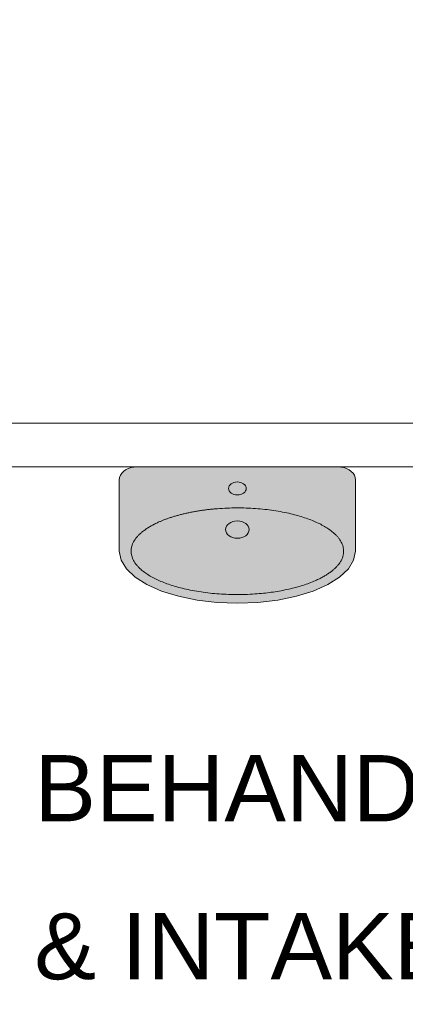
# Model space of a CAD drawing. Header units: millimetres. Extents: x -117530 to 51532, y -61772 to 24900.
# Tile 57 of 175: x -42218 to -41335, y -21700 to -19447. Entities that reach past the tile are written whole.
import ezdxf

# ---------------------------------------------------------------- set-up
doc = ezdxf.new("R2010")
doc.units = ezdxf.units.MM
doc.header["$LTSCALE"] = 254
doc.linetypes.add('Dash Style-6', pattern=[0.833282, 0.416718, -0.416565])
for name, color, linetype, lineweight in [('0.01 None', 7, 'Continuous', 0), ('LAYER21', 7, 'Continuous', 0), ('tekst', 7, 'Continuous', 0), ('wanden_vloeren ontwerp nieuw', 7, 'Continuous', 0)]:
    doc.layers.add(name, color=color, linetype=linetype, lineweight=lineweight)
doc.layers.add('inrichtingen-vast', color=7, linetype='Continuous', lineweight=0, true_color=0x000000)
doc.styles.add('Arial', font='Arial')

# ---------------------------------------------------------------- blocks, each defined once
blk = doc.blocks.new('Group-115-1')
at = {"layer": 'inrichtingen-vast', "linetype": 'Continuous', "lineweight": 0, "true_color": 0xdddddd}
for points in [[(-131.8, -193.2), (-127.6, -213.9), (-115.4, -233.9), (-95.6, -252.7), (-68.5, -269.7), (-35.2, -284.3), (3.4, -296.2), (46.1, -305), (91.6, -310.3), (138.5, -312.2), (185.4, -310.3), (231, -305), (273.7, -296.2), (312.4, -284.3), (345.6, -269.7), (372.7, -252.7), (392.7, -233.9), (404.8, -213.9), (408.9, -193.2), (408.9, -29.7), (408.3, -24.5), (406.4, -19.5), (403.5, -14.8), (399.4, -10.6), (394.4, -7), (388.6, -4), (382.2, -1.7), (375.4, -0.5), (368.3, 0), (-91.2, 0), (-98.3, -0.5), (-105, -1.7), (-111.5, -4), (-117.3, -7), (-122.3, -10.6), (-126.4, -14.8), (-129.4, -19.5), (-131.1, -24.5), (-131.8, -29.7), (-131.8, -193.2)], [(138.5, -64.4), (136.6, -64.3), (134.6, -64.1), (132.7, -63.8), (130.8, -63.3), (129, -62.7), (127.3, -61.9), (125.7, -61), (124.2, -60.1), (122.9, -59), (121.7, -57.8), (120.7, -56.6), (119.8, -55.2), (119.1, -53.9), (118.7, -52.5), (118.4, -51), (118.3, -49.6), (118.4, -48.1), (118.7, -46.7), (119.1, -45.3), (119.8, -43.9), (120.7, -42.6), (121.7, -41.3), (122.9, -40.2), (124.2, -39.1), (125.7, -38.1), (127.3, -37.2), (129, -36.5), (130.8, -35.9), (132.7, -35.4), (134.6, -35), (136.6, -34.8), (138.5, -34.7), (140.5, -34.8), (142.5, -35), (144.4, -35.4), (146.3, -35.9), (148.1, -36.5), (149.8, -37.2), (151.4, -38.1), (152.9, -39.1), (154.2, -40.2), (155.4, -41.3), (156.4, -42.6), (157.3, -43.9), (157.9, -45.3), (158.4, -46.7), (158.7, -48.1), (158.8, -49.6), (158.7, -51), (158.4, -52.5), (157.9, -53.9), (157.3, -55.2), (156.4, -56.6), (155.4, -57.8), (154.2, -59), (152.9, -60.1), (151.4, -61), (149.8, -61.9), (148.1, -62.7), (146.3, -63.3), (144.4, -63.8), (142.5, -64.1), (140.5, -64.3)], [(16.9, -107.4), (18.7, -107), (20.4, -106.6), (22.2, -106.2), (24, -105.8), (25.8, -105.4), (27.6, -105), (29.3, -104.6), (31.1, -104.3), (32.9, -103.9), (34.8, -103.6), (36.6, -103.2), (38.4, -102.9), (40.2, -102.5), (42, -102.2), (43.8, -101.9), (45.7, -101.6), (47.5, -101.3), (49.4, -101), (51.2, -100.7), (53, -100.4), (54.9, -100.1), (56.8, -99.8), (58.6, -99.5), (60.5, -99.3), (62.3, -99), (64.2, -98.8), (66.1, -98.5), (68, -98.3), (69.9, -98.1), (71.8, -97.8), (73.7, -97.6), (75.5, -97.4), (77.5, -97.2), (79.4, -97), (81.3, -96.8), (83.2, -96.6), (85.1, -96.5), (87, -96.3), (89, -96.1), (90.9, -96), (92.8, -95.8), (94.8, -95.7), (96.7, -95.5), (98.7, -95.4), (100.6, -95.3), (102.6, -95.1), (104.5, -95), (106.5, -94.9), (108.5, -94.8), (110.4, -94.7), (112.4, -94.6), (114.4, -94.6), (116.4, -94.5), (118.4, -94.4), (120.4, -94.4), (122.4, -94.3), (124.4, -94.3), (126.4, -94.2), (128.4, -94.2), (130.4, -94.1), (132.4, -94.1), (134.5, -94.1), (136.5, -94.1), (138.5, -94.1), (140.6, -94.1), (142.6, -94.1), (144.6, -94.1), (146.6, -94.1), (148.7, -94.2), (150.7, -94.2), (152.7, -94.3), (154.7, -94.3), (156.7, -94.4), (158.7, -94.4), (160.7, -94.5), (162.7, -94.6), (164.6, -94.6), (166.6, -94.7), (168.6, -94.8), (170.6, -94.9), (172.5, -95), (174.5, -95.1), (176.5, -95.3), (178.4, -95.4), (180.4, -95.5), (182.3, -95.7), (184.2, -95.8), (186.2, -96), (188.1, -96.1), (190, -96.3), (192, -96.5), (193.9, -96.6), (195.8, -96.8), (197.7, -97), (199.6, -97.2), (201.5, -97.4), (203.4, -97.6), (205.3, -97.8), (207.2, -98.1), (209.1, -98.3), (211, -98.5), (212.9, -98.8), (214.7, -99), (216.6, -99.3), (218.5, -99.5), (220.3, -99.8), (222.2, -100.1), (224, -100.4), (225.9, -100.7), (227.7, -101), (229.6, -101.3), (231.4, -101.6), (233.2, -101.9), (235.1, -102.2), (236.9, -102.5), (238.7, -102.9), (240.5, -103.2), (242.3, -103.6), (244.1, -103.9), (245.9, -104.3), (247.7, -104.6), (249.5, -105), (251.3, -105.4), (253.1, -105.8), (254.9, -106.2), (256.7, -106.6), (258.4, -107), (260.2, -107.4), (261.9, -107.8), (263.7, -108.2), (265.4, -108.7), (267.2, -109.1), (268.9, -109.5), (270.6, -110), (272.3, -110.4), (273.9, -110.9), (275.6, -111.3), (277.3, -111.8), (278.9, -112.2), (280.5, -112.7), (282.2, -113.2), (283.8, -113.7), (285.4, -114.1), (286.9, -114.6), (288.5, -115.1), (290.1, -115.6), (291.6, -116.1), (293.2, -116.6), (294.7, -117.1), (296.2, -117.7), (297.7, -118.2), (299.2, -118.7), (300.7, -119.2), (302.1, -119.8), (303.6, -120.3), (305, -120.9), (306.5, -121.4), (307.9, -122), (309.3, -122.5), (310.7, -123.1), (312.1, -123.7), (313.5, -124.2), (314.8, -124.8), (316.2, -125.4), (317.5, -126), (318.9, -126.6), (320.2, -127.2), (321.5, -127.8), (322.8, -128.4), (324, -129), (325.3, -129.6), (326.6, -130.2), (327.8, -130.9), (329.1, -131.5), (330.3, -132.1), (331.5, -132.8), (332.7, -133.4), (333.9, -134.1), (335, -134.7), (336.2, -135.4), (337.4, -136), (338.5, -136.7), (339.6, -137.4), (340.7, -138.1), (341.9, -138.8), (342.9, -139.4), (344, -140.1), (345.1, -140.8), (346.2, -141.5), (347.2, -142.2), (348.2, -142.9), (349.3, -143.7), (350.3, -144.4), (351.3, -145.1), (352.2, -145.8), (353.2, -146.6), (354.2, -147.3), (355.1, -148), (356, -148.7), (356.9, -149.5), (357.8, -150.2), (358.7, -150.9), (359.5, -151.7), (360.3, -152.4), (361.2, -153.2), (362, -153.9), (362.7, -154.6), (363.5, -155.4), (364.3, -156.1), (365, -156.9), (365.7, -157.6), (366.4, -158.4), (367.1, -159.1), (367.8, -159.9), (368.5, -160.7), (369.1, -161.4), (369.7, -162.2), (370.4, -162.9), (371, -163.7), (371.5, -164.5), (372.1, -165.2), (372.6, -166), (373.2, -166.8), (373.7, -167.6), (374.2, -168.3), (374.7, -169.1), (375.2, -169.9), (375.6, -170.7), (376, -171.4), (376.5, -172.2), (376.9, -173), (377.3, -173.8), (377.6, -174.6), (378, -175.4), (378.3, -176.2), (378.7, -177), (379, -177.8), (379.3, -178.6), (379.5, -179.4), (379.8, -180.2), (380.1, -181), (380.3, -181.8), (380.5, -182.6), (380.7, -183.4), (380.9, -184.2), (381, -185), (381.2, -185.8), (381.3, -186.6), (381.5, -187.5), (381.6, -188.3), (381.6, -189.1), (381.7, -189.9), (381.8, -190.7), (381.8, -191.6), (381.8, -192.4), (381.8, -193.2), (381.8, -194.1), (381.8, -194.9), (381.8, -195.7), (381.7, -196.5), (381.6, -197.4), (381.6, -198.2), (381.5, -199), (381.3, -199.8), (381.2, -200.6), (381, -201.5), (380.9, -202.3), (380.7, -203.1), (380.5, -203.9), (380.3, -204.7), (380.1, -205.5), (379.8, -206.3), (379.5, -207.1), (379.3, -207.9), (379, -208.7), (378.7, -209.5), (378.3, -210.3), (378, -211.1), (377.6, -211.9), (377.3, -212.7), (376.9, -213.4), (376.5, -214.2), (376, -215), (375.6, -215.8), (375.2, -216.6), (374.7, -217.4), (374.2, -218.1), (373.7, -218.9), (373.2, -219.7), (372.6, -220.5), (372.1, -221.2), (371.5, -222), (371, -222.8), (370.4, -223.5), (369.7, -224.3), (369.1, -225.1), (368.5, -225.8), (367.8, -226.6), (367.1, -227.3), (366.4, -228.1), (365.7, -228.8), (365, -229.6), (364.3, -230.3), (363.5, -231.1), (362.7, -231.8), (362, -232.6), (361.2, -233.3), (360.3, -234.1), (359.5, -234.8), (358.7, -235.5), (357.8, -236.3), (356.9, -237), (356, -237.7), (355.1, -238.5), (354.2, -239.2), (353.2, -239.9), (352.2, -240.6), (351.3, -241.4), (350.3, -242.1), (349.3, -242.8), (348.2, -243.5), (347.2, -244.2), (346.2, -244.9), (345.1, -245.6), (344, -246.3), (342.9, -247), (341.9, -247.7), (340.7, -248.4), (339.6, -249.1), (338.5, -249.7), (337.4, -250.4), (336.2, -251.1), (335, -251.7), (333.9, -252.4), (332.7, -253), (331.5, -253.7), (330.3, -254.3), (329.1, -255), (327.8, -255.6), (326.6, -256.2), (325.3, -256.8), (324, -257.5), (322.8, -258.1), (321.5, -258.7), (320.2, -259.3), (318.9, -259.9), (317.5, -260.5), (316.2, -261.1), (314.8, -261.6), (313.5, -262.2), (312.1, -262.8), (310.7, -263.4), (309.3, -263.9), (307.9, -264.5), (306.5, -265), (305, -265.6), (303.6, -266.1), (302.1, -266.7), (300.7, -267.2), (299.2, -267.7), (297.7, -268.3), (296.2, -268.8), (294.7, -269.3), (293.2, -269.8), (291.6, -270.3), (290.1, -270.8), (288.5, -271.3), (286.9, -271.8), (285.4, -272.3), (283.8, -272.8), (282.2, -273.3), (280.5, -273.8), (278.9, -274.2), (277.3, -274.7), (275.6, -275.2), (273.9, -275.6), (272.3, -276.1), (270.6, -276.5), (268.9, -276.9), (267.2, -277.4), (265.4, -277.8), (263.7, -278.2), (261.9, -278.7), (260.2, -279.1), (258.4, -279.5), (256.7, -279.9), (254.9, -280.3), (253.1, -280.7), (251.3, -281.1), (249.5, -281.5), (247.7, -281.8), (245.9, -282.2), (244.1, -282.6), (242.3, -282.9), (240.5, -283.3), (238.7, -283.6), (236.9, -283.9), (235.1, -284.3), (233.2, -284.6), (231.4, -284.9), (229.6, -285.2), (227.7, -285.5), (225.9, -285.8), (224, -286.1), (222.2, -286.4), (220.3, -286.6), (218.5, -286.9), (216.6, -287.2), (214.7, -287.4), (212.9, -287.7), (211, -287.9), (209.1, -288.2), (207.2, -288.4), (205.3, -288.6), (203.4, -288.8), (201.5, -289), (199.6, -289.3), (197.7, -289.5), (195.8, -289.6), (193.9, -289.8), (192, -290), (190, -290.2), (188.1, -290.3), (186.2, -290.5), (184.2, -290.7), (182.3, -290.8), (180.4, -290.9), (178.4, -291.1), (176.5, -291.2), (174.5, -291.3), (172.5, -291.4), (170.6, -291.5), (168.6, -291.6), (166.6, -291.7), (164.6, -291.8), (162.7, -291.9), (160.7, -292), (158.7, -292), (156.7, -292.1), (154.7, -292.2), (152.7, -292.2), (150.7, -292.3), (148.7, -292.3), (146.6, -292.3), (144.6, -292.3), (142.6, -292.4), (140.6, -292.4), (138.5, -292.4), (136.5, -292.4), (134.5, -292.4), (132.4, -292.3), (130.4, -292.3), (128.4, -292.3), (126.4, -292.3), (124.4, -292.2), (122.4, -292.2), (120.4, -292.1), (118.4, -292), (116.4, -292), (114.4, -291.9), (112.4, -291.8), (110.4, -291.7), (108.5, -291.6), (106.5, -291.5), (104.5, -291.4), (102.6, -291.3), (100.6, -291.2), (98.7, -291.1), (96.7, -290.9), (94.8, -290.8), (92.8, -290.7), (90.9, -290.5), (89, -290.3), (87, -290.2), (85.1, -290), (83.2, -289.8), (81.3, -289.6), (79.4, -289.5), (77.5, -289.3), (75.5, -289), (73.7, -288.8), (71.8, -288.6), (69.9, -288.4), (68, -288.2), (66.1, -287.9), (64.2, -287.7), (62.3, -287.4), (60.5, -287.2), (58.6, -286.9), (56.8, -286.6), (54.9, -286.4), (53, -286.1), (51.2, -285.8), (49.4, -285.5), (47.5, -285.2), (45.7, -284.9), (43.8, -284.6), (42, -284.3), (40.2, -283.9), (38.4, -283.6), (36.6, -283.3), (34.8, -282.9), (32.9, -282.6), (31.1, -282.2), (29.3, -281.8), (27.6, -281.5), (25.8, -281.1), (24, -280.7), (22.2, -280.3), (20.4, -279.9), (18.7, -279.5), (16.9, -279.1), (15.1, -278.7), (13.4, -278.2), (11.6, -277.8), (9.9, -277.4), (8.2, -276.9), (6.5, -276.5), (4.8, -276.1), (3.1, -275.6), (1.5, -275.2), (-0.2, -274.7), (-1.8, -274.2), (-3.5, -273.8), (-5.1, -273.3), (-6.7, -272.8), (-8.3, -272.3), (-9.9, -271.8), (-11.4, -271.3), (-13, -270.8), (-14.6, -270.3), (-16.1, -269.8), (-17.6, -269.3), (-19.1, -268.8), (-20.6, -268.3), (-22.1, -267.7), (-23.6, -267.2), (-25.1, -266.7), (-26.5, -266.1), (-28, -265.6), (-29.4, -265), (-30.8, -264.5), (-32.2, -263.9), (-33.6, -263.4), (-35, -262.8), (-36.4, -262.2), (-37.8, -261.6), (-39.1, -261.1), (-40.4, -260.5), (-41.8, -259.9), (-43.1, -259.3), (-44.4, -258.7), (-45.7, -258.1), (-47, -257.5), (-48.2, -256.8), (-49.5, -256.2), (-50.7, -255.6), (-52, -255), (-53.2, -254.3), (-54.4, -253.7), (-55.6, -253), (-56.8, -252.4), (-58, -251.7), (-59.1, -251.1), (-60.3, -250.4), (-61.4, -249.7), (-62.6, -249.1), (-63.7, -248.4), (-64.8, -247.7), (-65.9, -247), (-67, -246.3), (-68, -245.6), (-69.1, -244.9), (-70.1, -244.2), (-71.2, -243.5), (-72.2, -242.8), (-73.2, -242.1), (-74.2, -241.4), (-75.2, -240.6), (-76.1, -239.9), (-77.1, -239.2), (-78, -238.5), (-78.9, -237.7), (-79.8, -237), (-80.7, -236.3), (-81.6, -235.5), (-82.4, -234.8), (-83.3, -234.1), (-84.1, -233.3), (-84.9, -232.6), (-85.7, -231.8), (-86.4, -231.1), (-87.2, -230.3), (-87.9, -229.6), (-88.7, -228.8), (-89.4, -228.1), (-90.1, -227.3), (-90.7, -226.6), (-91.4, -225.8), (-92, -225.1), (-92.7, -224.3), (-93.3, -223.5), (-93.9, -222.8), (-94.5, -222), (-95, -221.2), (-95.6, -220.5), (-96.1, -219.7), (-96.6, -218.9), (-97.1, -218.1), (-97.6, -217.4), (-98.1, -216.6), (-98.5, -215.8), (-99, -215), (-99.4, -214.2), (-99.8, -213.4), (-100.2, -212.7), (-100.6, -211.9), (-100.9, -211.1), (-101.3, -210.3), (-101.6, -209.5), (-101.9, -208.7), (-102.2, -207.9), (-102.5, -207.1), (-102.7, -206.3), (-103, -205.5), (-103.2, -204.7), (-103.4, -203.9), (-103.6, -203.1), (-103.8, -202.3), (-104, -201.5), (-104.1, -200.6), (-104.3, -199.8), (-104.4, -199), (-104.5, -198.2), (-104.6, -197.4), (-104.6, -196.5), (-104.7, -195.7), (-104.7, -194.9), (-104.8, -194.1), (-104.8, -193.2), (-104.8, -192.4), (-104.7, -191.6), (-104.7, -190.7), (-104.6, -189.9), (-104.6, -189.1), (-104.5, -188.3), (-104.4, -187.5), (-104.3, -186.6), (-104.1, -185.8), (-104, -185), (-103.8, -184.2), (-103.6, -183.4), (-103.4, -182.6), (-103.2, -181.8), (-103, -181), (-102.7, -180.2), (-102.5, -179.4), (-102.2, -178.6), (-101.9, -177.8), (-101.6, -177), (-101.3, -176.2), (-100.9, -175.4), (-100.6, -174.6), (-100.2, -173.8), (-99.8, -173), (-99.4, -172.2), (-99, -171.4), (-98.5, -170.7), (-98.1, -169.9), (-97.6, -169.1), (-97.1, -168.3), (-96.6, -167.6), (-96.1, -166.8), (-95.6, -166), (-95, -165.2), (-94.5, -164.5), (-93.9, -163.7), (-93.3, -162.9), (-92.7, -162.2), (-92, -161.4), (-91.4, -160.7), (-90.7, -159.9), (-90.1, -159.1), (-89.4, -158.4), (-88.7, -157.6), (-87.9, -156.9), (-87.2, -156.1), (-86.4, -155.4), (-85.7, -154.6), (-84.9, -153.9), (-84.1, -153.2), (-83.3, -152.4), (-82.4, -151.7), (-81.6, -150.9), (-80.7, -150.2), (-79.8, -149.5), (-78.9, -148.7), (-78, -148), (-77.1, -147.3), (-76.1, -146.6), (-75.2, -145.8), (-74.2, -145.1), (-73.2, -144.4), (-72.2, -143.7), (-71.2, -142.9), (-70.1, -142.2), (-69.1, -141.5), (-68, -140.8), (-67, -140.1), (-65.9, -139.4), (-64.8, -138.8), (-63.7, -138.1), (-62.6, -137.4), (-61.4, -136.7), (-60.3, -136), (-59.1, -135.4), (-58, -134.7), (-56.8, -134.1), (-55.6, -133.4), (-54.4, -132.8), (-53.2, -132.1), (-52, -131.5), (-50.7, -130.9), (-49.5, -130.2), (-48.2, -129.6), (-47, -129), (-45.7, -128.4), (-44.4, -127.8), (-43.1, -127.2), (-41.8, -126.6), (-40.4, -126), (-39.1, -125.4), (-37.8, -124.8), (-36.4, -124.2), (-35, -123.7), (-33.6, -123.1), (-32.2, -122.5), (-30.8, -122), (-29.4, -121.4), (-28, -120.9), (-26.5, -120.3), (-25.1, -119.8), (-23.6, -119.2), (-22.1, -118.7), (-20.6, -118.2), (-19.1, -117.7), (-17.6, -117.1), (-16.1, -116.6), (-14.6, -116.1), (-13, -115.6), (-11.4, -115.1), (-9.9, -114.6), (-8.3, -114.1), (-6.7, -113.7), (-5.1, -113.2), (-3.5, -112.7), (-1.8, -112.2), (-0.2, -111.8), (1.5, -111.3), (3.1, -110.9), (4.8, -110.4), (6.5, -110), (8.2, -109.5), (9.9, -109.1), (11.6, -108.7), (13.4, -108.2), (15.1, -107.8)], [(138.5, -163.5), (135.9, -163.5), (133.3, -163.2), (130.7, -162.7), (128.2, -162), (125.8, -161.2), (123.5, -160.2), (121.4, -159), (119.4, -157.7), (117.6, -156.3), (116.1, -154.7), (114.7, -153.1), (113.6, -151.3), (112.7, -149.5), (112, -147.6), (111.6, -145.7), (111.5, -143.7), (111.6, -141.8), (112, -139.8), (112.7, -138), (113.6, -136.1), (114.7, -134.4), (116.1, -132.7), (117.6, -131.1), (119.4, -129.7), (121.4, -128.4), (123.5, -127.2), (125.8, -126.2), (128.2, -125.4), (130.7, -124.7), (133.3, -124.3), (135.9, -124), (138.5, -123.9), (141.2, -124), (143.8, -124.3), (146.4, -124.7), (148.9, -125.4), (151.3, -126.2), (153.6, -127.2), (155.7, -128.4), (157.7, -129.7), (159.4, -131.1), (161, -132.7), (162.4, -134.4), (163.5, -136.1), (164.4, -138), (165.1, -139.8), (165.4, -141.8), (165.6, -143.7), (165.4, -145.7), (165.1, -147.6), (164.4, -149.5), (163.5, -151.3), (162.4, -153.1), (161, -154.7), (159.4, -156.3), (157.7, -157.7), (155.7, -159), (153.6, -160.2), (151.3, -161.2), (148.9, -162), (146.4, -162.7), (143.8, -163.2), (141.2, -163.5)]]:
    blk.add_hatch(color=254, dxfattribs=at).paths.add_polyline_path(points)
at = {"layer": 'inrichtingen-vast', "color": 3, "lineweight": 0, "flags": 128}
blk.add_lwpolyline([(-131.8, -193.2), (-127.6, -213.9), (-115.4, -233.9), (-95.6, -252.7), (-68.5, -269.7), (-35.2, -284.3), (3.4, -296.2), (46.1, -305), (91.6, -310.3), (138.5, -312.2), (185.4, -310.3), (231, -305), (273.7, -296.2), (312.4, -284.3), (345.6, -269.7), (372.7, -252.7), (392.7, -233.9), (404.8, -213.9), (408.9, -193.2), (408.9, -29.7), (408.3, -24.5), (406.4, -19.5), (403.5, -14.8), (399.4, -10.6), (394.4, -7), (388.6, -4), (382.2, -1.7), (375.4, -0.5), (368.3, 0), (-91.2, 0), (-98.3, -0.5), (-105, -1.7), (-111.5, -4), (-117.3, -7), (-122.3, -10.6), (-126.4, -14.8), (-129.4, -19.5), (-131.1, -24.5), (-131.8, -29.7), (-131.8, -193.2)], close=True, dxfattribs=at)
at = {"layer": 'inrichtingen-vast', "color": 3, "lineweight": 0}
for centre, major_axis, ratio in [((138.5, -49.6, -28800), (20.3, 0), 0.732004), ((138.5, -143.7, -28800), (27, 0), 0.733798)]:
    blk.add_ellipse(centre, major_axis=major_axis, ratio=ratio, dxfattribs=at)
blk.add_open_spline([(16.9, -107.4, -28800), (73.4, -94.1, -28800), (203.7, -94.1, -28800), (316.7, -120.7, -28800), (381.8, -166.7, -28800), (381.8, -219.8, -28800), (316.7, -265.8, -28800), (203.7, -292.4, -28800), (73.4, -292.4, -28800), (-39.6, -265.8, -28800), (-104.8, -219.8, -28800), (-104.8, -166.7, -28800), (-39.6, -120.7, -28800), (16.9, -107.4, -28800)], degree=2, dxfattribs=at)
blk = doc.blocks.new('fontijn')
at = {"layer": 'inrichtingen-vast', "color": 3}
blk.add_blockref('Group-115-1', (0, 0), dxfattribs=at)

msp = doc.modelspace()

# ---------------------------------------------------------------- linework, layer by layer
at = {"layer": '0.01 None', "color": 3, "linetype": 'Dash Style-6', "lineweight": 0}
msp.add_open_spline([(-39329.7, -16560.8, -28800), (-38785, -16560.8, -28800), (-37841.6, -17105.5, -28800), (-37296.9, -18048.8, -28800), (-37296.9, -18593.5, -28800), (-37296.9, -26724.5, -28800), (-37296.9, -27269.1, -28800), (-37841.6, -28212.5, -28800), (-38785, -28757.2, -28800), (-39329.7, -28757.2, -28800), (-47460.6, -28757.2, -28800), (-48005.3, -28757.2, -28800), (-48948.7, -28212.5, -28800), (-49493.4, -27269.1, -28800), (-49493.4, -26724.5, -28800), (-49493.4, -18593.5, -28800), (-49493.4, -18048.8, -28800), (-48948.7, -17105.5, -28800), (-48005.3, -16560.8, -28800), (-47460.6, -16560.8, -28800), (-39329.7, -16560.8, -28800)], degree=2, dxfattribs=at)
at = {"layer": 'LAYER21', "color": 2, "linetype": 'Continuous', "lineweight": 0}
for p, q in [((-44185, -20370, -28800), (-39733, -20370, -28800)), ((-44185, -20470, -28800), (-39733, -20470, -28800))]:
    msp.add_line(p, q, dxfattribs=at)

# ---------------------------------------------------------------- block references
at = {"layer": 'wanden_vloeren ontwerp nieuw', "color": 3}
msp.add_blockref('fontijn', (-41858.5, -20470, -28800), dxfattribs=at)

# ---------------------------------------------------------------- texts
at = {"layer": 'tekst', "color": 1, "insert": (-42185, -21645, -28800), "char_height": 151.525, "attachment_point": 7, "line_spacing_factor": 1.431237, "style": 'Arial'}
msp.add_mtext('BEHANDELRUIMTE\\P& INTAKE-RUIMTE\\P', dxfattribs=at)

doc.saveas('drawing.dxf')
